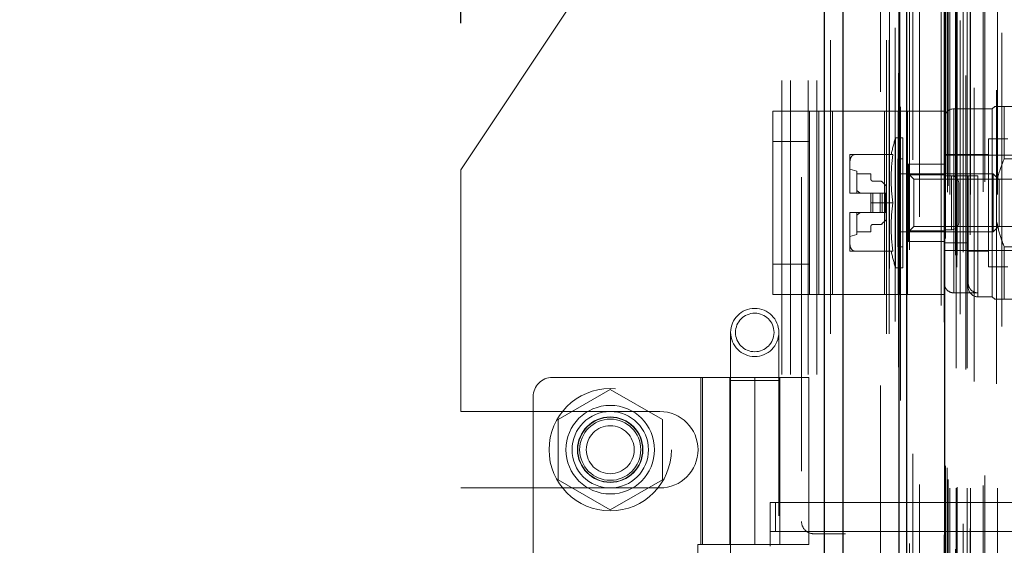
# Model space of a CAD drawing. Header units: inches. Extents: x 0.2 to 10.7, y 0.2 to 7.9.
# Tile 36 of 105: x 1.748 to 2.083, y 4.438 to 4.617. Entities that reach past the tile are written whole.
import ezdxf

# ---------------------------------------------------------------- set-up
doc = ezdxf.new("R2010")
doc.units = ezdxf.units.IN
doc.header["$MEASUREMENT"] = 0
doc.linetypes.add('HIDDEN', pattern=[0.07500000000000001, 0.05, -0.025])
doc.layers.add('DIMENSIONS', color=140, linetype='Continuous')
doc.styles.add('SLDTEXTSTYLE0', font='TXT', dxfattribs={"width": 0.7})
doc.dimstyles.new('SLDDIMSTYLE1', dxfattribs={"dimtxt": 0.0849609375, "dimasz": 0.13, "dimexe": 0, "dimexo": 0.0625, "dimgap": 0.021240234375, "dimtad": 0, "dimtih": 1, "dimtoh": 1, "dimlfac": 12, "dimrnd": 1e-09, "dimzin": 12, "dimdsep": 46, "dimtxsty": 'SLDTEXTSTYLE0', "dimsah": 1, "dimcen": 0.09, "dimadec": 0, "dimazin": 3, "dimtfac": 1, "dimtmove": 0, "dimatfit": 0, "dimfxl": 0, "dimfrac": 2, "dimtolj": 1, "dimtzin": 12, "dimarcsym": 0})

# ---------------------------------------------------------------- blocks, each defined once
blk = doc.blocks.new('_D_10')
at = {"layer": 'DIMENSIONS'}
for p, q in [((1.898348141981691, 4.616004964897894), (1.898348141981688, 5.456098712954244)), ((2.050181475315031, 4.895577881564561), (2.050181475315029, 5.456098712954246)), ((1.344833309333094, 5.331098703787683), (1.316303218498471, 5.331098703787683)), ((1.316303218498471, 5.331098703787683), (1.316303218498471, 5.196067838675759)), ((1.597302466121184, 5.331098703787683), (1.625832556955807, 5.331098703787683)), ((1.625832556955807, 5.331098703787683), (1.625832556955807, 5.196067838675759)), ((1.898348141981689, 5.331098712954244), (1.712428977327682, 5.331098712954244)), ((2.050181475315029, 5.331098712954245), (2.300181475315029, 5.331098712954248)), ((1.316303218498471, 5.196067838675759), (1.344833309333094, 5.196067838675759)), ((1.625832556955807, 5.196067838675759), (1.597302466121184, 5.196067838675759))]:
    blk.add_line(p, q, dxfattribs=at)
for points in [[(1.898348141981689, 5.331098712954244), (1.768348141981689, 5.351098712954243), (1.768348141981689, 5.311098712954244)], [(2.050181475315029, 5.331098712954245), (2.180181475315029, 5.311098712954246), (2.180181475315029, 5.351098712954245)]]:
    blk.add_solid(points, dxfattribs=at)
at = {"layer": 'DIMENSIONS', "char_height": 0.08333333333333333, "attachment_point": 1, "style": 'SLDTEXTSTYLE0'}
for s, insert in [('1.82', (1.344833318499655, 5.457541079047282)), ('46.3', (1.344833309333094, 5.303490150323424))]:
    blk.add_mtext(s, dxfattribs=dict(at, insert=insert))

msp = doc.modelspace()

# ---------------------------------------------------------------- linework, layer by layer
at = {"color": 7, "linetype": 'Continuous', "lineweight": 25}
for p, q in [((2.022105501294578, 2.910161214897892), (2.022105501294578, 4.855990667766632)), ((2.028469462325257, 2.910161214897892), (2.028469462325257, 4.854810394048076)), ((2.04754543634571, 2.910161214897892), (2.047545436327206, 4.845836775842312)), ((2.050181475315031, 2.910161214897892), (2.050181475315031, 4.845577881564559)), ((2.062984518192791, 4.819873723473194), (2.062984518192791, 2.936265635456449))]:
    msp.add_line(p, q, dxfattribs=at)
at = {"color": 7, "linetype": 'HIDDEN', "lineweight": 18}
for p, q in [((2.022105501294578, 4.85599066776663), (2.022105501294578, 2.910161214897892)), ((2.022105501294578, 4.85599066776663), (2.022105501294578, 2.910161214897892)), ((2.022105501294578, 2.910161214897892), (2.022105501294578, 4.855990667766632)), ((2.024226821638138, 2.910161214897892), (2.024226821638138, 4.854810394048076)), ((2.024226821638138, 2.910161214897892), (2.024226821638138, 4.854810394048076)), ((2.028469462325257, 2.910161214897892), (2.028469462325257, 4.854810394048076)), ((2.043302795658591, 2.910161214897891), (2.043302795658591, 4.845836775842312)), ((2.043302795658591, 2.910161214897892), (2.043302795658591, 4.845836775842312)), ((2.04754543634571, 2.910161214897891), (2.04754543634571, 4.845836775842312)), ((2.044181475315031, 2.910161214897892), (2.044181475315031, 4.845577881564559)), ((2.047799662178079, 2.923795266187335), (2.047799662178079, 4.832344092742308)), ((2.067210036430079, 2.932931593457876), (2.067210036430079, 4.823207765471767)), ((2.067210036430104, 2.932931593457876), (2.067210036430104, 4.823207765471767)), ((2.061942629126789, 4.819873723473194), (2.061942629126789, 2.936265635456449)), ((2.066784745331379, 2.936935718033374), (2.066784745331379, 4.81920364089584)), ((2.06729437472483, 2.937025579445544), (2.06729437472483, 4.819113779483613)), ((2.051054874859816, 2.938753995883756), (2.05105487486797, 4.817390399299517)), ((2.051054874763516, 2.938762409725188), (2.051054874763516, 4.817388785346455)), ((2.068355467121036, 4.816893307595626), (2.068355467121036, 2.939217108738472)), ((2.069347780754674, 2.938000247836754), (2.069347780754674, 4.818139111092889)), ((2.062882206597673, 4.814179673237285), (2.062882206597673, 2.941959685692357)), ((2.062909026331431, 2.941749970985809), (2.062909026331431, 4.814389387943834)), ((2.063360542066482, 2.942713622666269), (2.063360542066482, 4.813425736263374)), ((2.063360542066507, 2.942713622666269), (2.063360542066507, 4.813425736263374)), ((2.071745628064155, 2.943904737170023), (2.071745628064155, 4.812236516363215)), ((2.08259076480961, 4.812651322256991), (2.08259076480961, 2.94349215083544)), ((2.069378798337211, 2.94554737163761), (2.069378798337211, 4.810591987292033)), ((2.054491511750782, 2.950026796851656), (2.054491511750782, 4.806088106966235)), ((2.064031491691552, 2.958450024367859), (2.064031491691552, 4.797689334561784)), ((2.064031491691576, 2.958450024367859), (2.064031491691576, 4.797689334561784)), ((2.064275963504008, 2.960611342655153), (2.064275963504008, 4.795528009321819)), ((2.064874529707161, 2.95761668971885), (2.064874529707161, 4.798522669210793)), ((2.064874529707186, 2.95761668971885), (2.064874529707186, 4.798522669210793)), ((2.066948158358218, 4.798522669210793), (2.066948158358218, 2.95761668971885)), ((2.066948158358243, 2.95761668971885), (2.066948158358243, 4.798522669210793)), ((2.067364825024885, 2.958033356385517), (2.067364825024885, 4.798106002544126)), ((2.070281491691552, 4.798106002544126), (2.070281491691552, 2.958033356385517)), ((2.070698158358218, 2.95761668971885), (2.070698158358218, 4.798522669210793)), ((2.070698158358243, 4.798522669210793), (2.070698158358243, 2.95761668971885)), ((2.071871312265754, 2.95761668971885), (2.071871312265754, 4.798522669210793)), ((2.076169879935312, 2.958533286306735), (2.076169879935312, 4.797647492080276)), ((2.081041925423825, 2.95761668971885), (2.081041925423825, 4.798522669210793)), ((2.073162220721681, 4.793956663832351), (2.073162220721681, 2.962168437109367)), ((2.076717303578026, 2.96191187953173), (2.076717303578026, 4.794227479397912)), ((2.07671730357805, 2.96191187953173), (2.07671730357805, 4.794227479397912)), ((2.080773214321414, 4.793127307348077), (2.080773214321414, 2.963013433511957)), ((2.063413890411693, 2.965302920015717), (2.063413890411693, 4.790836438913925)), ((2.063413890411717, 2.965302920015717), (2.063413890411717, 4.790836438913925)), ((2.063961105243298, 2.964529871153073), (2.063961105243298, 4.79160948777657)), ((2.063961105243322, 2.964529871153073), (2.063961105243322, 4.79160948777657)), ((2.048088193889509, 4.787525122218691), (2.048088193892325, 2.968628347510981)), ((2.052221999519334, 2.969393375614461), (2.052221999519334, 4.786745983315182)), ((2.014348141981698, 4.763494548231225), (2.014348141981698, 4.446286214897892)), ((2.041181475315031, 2.992577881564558), (2.041181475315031, 4.763494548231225)), ((2.041181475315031, 2.992577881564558), (2.041181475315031, 4.763494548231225)), ((2.041181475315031, 2.992577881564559), (2.041181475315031, 4.763494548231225)), ((2.041181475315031, 2.992577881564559), (2.041181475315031, 4.763494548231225)), ((1.952973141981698, 4.648244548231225), (1.898348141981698, 4.566004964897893)), ((2.007598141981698, 4.096411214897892), (2.007598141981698, 4.648244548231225)), ((2.007598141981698, 4.096411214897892), (2.007598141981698, 4.648244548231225)), ((2.010598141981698, 4.096411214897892), (2.010598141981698, 4.648244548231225)), ((2.016598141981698, 4.096411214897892), (2.016598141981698, 4.648244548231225)), ((2.019598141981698, 4.096411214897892), (2.019598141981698, 4.648244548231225)), ((2.019598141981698, 4.096411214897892), (2.019598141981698, 4.648244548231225)), ((2.080111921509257, 4.58761698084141), (2.079291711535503, 4.586796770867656)), ((2.08339276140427, 4.58761698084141), (2.08339276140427, 4.569843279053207)), ((2.08339276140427, 4.58761698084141), (2.121942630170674, 4.58761698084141)), ((2.004554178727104, 4.523560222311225), (2.004554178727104, 4.586060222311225)), ((2.004554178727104, 4.586060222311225), (2.020181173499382, 4.586060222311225)), ((2.017054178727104, 4.523560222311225), (2.017054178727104, 4.586060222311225)), ((2.020181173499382, 4.523560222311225), (2.020181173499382, 4.586060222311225)), ((2.020181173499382, 4.586060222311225), (2.042574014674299, 4.586060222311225)), ((2.024867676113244, 4.523560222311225), (2.024867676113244, 4.586060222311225)), ((2.042574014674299, 4.523560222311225), (2.042574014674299, 4.586060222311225)), ((2.042574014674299, 4.586060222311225), (2.050387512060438, 4.586060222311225)), ((2.047260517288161, 4.523560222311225), (2.047260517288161, 4.586060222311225)), ((2.050387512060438, 4.586060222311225), (2.050387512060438, 4.523560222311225)), ((2.06288751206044, 4.586060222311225), (2.050387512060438, 4.586060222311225)), ((2.06288751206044, 4.586060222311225), (2.06288751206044, 4.523560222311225)), ((2.079291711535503, 4.586796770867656), (2.066168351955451, 4.586796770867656)), ((2.066168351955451, 4.524167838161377), (2.066168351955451, 4.586646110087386)), ((2.079291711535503, 4.586796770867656), (2.079291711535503, 4.5228203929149)), ((2.017054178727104, 4.575643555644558), (2.004554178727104, 4.575643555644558)), ((2.046338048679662, 4.576954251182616), (2.046338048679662, 4.53266291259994)), ((2.048779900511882, 4.576954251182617), (2.046338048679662, 4.576954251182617)), ((2.048779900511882, 4.576954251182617), (2.048779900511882, 4.53266291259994)), ((2.077979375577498, 4.576626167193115), (2.077979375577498, 4.532990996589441)), ((2.084541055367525, 4.576626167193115), (2.077979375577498, 4.576626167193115)), ((2.03073528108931, 4.571212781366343), (2.030735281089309, 4.567776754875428)), ((2.045448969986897, 4.571212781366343), (2.032312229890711, 4.571212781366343)), ((2.077979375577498, 4.571212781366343), (2.062887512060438, 4.571212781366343)), ((2.086837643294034, 4.571048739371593), (2.062887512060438, 4.571048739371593)), ((2.030735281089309, 4.567776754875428), (2.030735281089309, 4.558244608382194)), ((2.047139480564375, 4.569736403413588), (2.047139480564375, 4.539880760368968)), ((2.048779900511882, 4.569736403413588), (2.047139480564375, 4.569736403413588)), ((2.062887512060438, 4.567935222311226), (2.050387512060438, 4.567935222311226)), ((2.05074840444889, 4.567931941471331), (2.05074840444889, 4.564375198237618)), ((2.05074840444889, 4.567931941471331), (2.062887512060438, 4.567931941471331)), ((2.08339276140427, 4.569843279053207), (2.121942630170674, 4.569843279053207)), ((1.898348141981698, 4.483765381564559), (1.898348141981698, 4.566004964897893)), ((2.033195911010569, 4.565635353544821), (2.030735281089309, 4.566291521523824)), ((2.033195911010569, 4.565635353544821), (2.033195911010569, 4.558089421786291)), ((2.033195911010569, 4.564651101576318), (2.037953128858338, 4.564651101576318)), ((2.037953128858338, 4.564651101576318), (2.037953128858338, 4.56284663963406)), ((2.079575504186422, 4.564651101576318), (2.047139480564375, 4.564651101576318)), ((2.052524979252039, 4.562874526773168), (2.05074840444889, 4.564651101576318)), ((2.05074840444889, 4.564375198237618), (2.062887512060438, 4.564375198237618)), ((2.05074840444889, 4.564375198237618), (2.05074840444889, 4.545241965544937)), ((2.062887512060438, 4.563994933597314), (2.07108961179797, 4.563994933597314)), ((2.065387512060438, 4.563976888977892), (2.062887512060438, 4.563976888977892)), ((2.065387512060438, 4.545643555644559), (2.065387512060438, 4.563976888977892)), ((2.065387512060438, 4.563976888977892), (2.065387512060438, 4.545643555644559)), ((2.071089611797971, 4.541217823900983), (2.07108961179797, 4.563994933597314)), ((2.074370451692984, 4.563994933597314), (2.074370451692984, 4.522966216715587)), ((2.079575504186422, 4.564651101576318), (2.079575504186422, 4.544966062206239)), ((2.081588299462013, 4.562638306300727), (2.079575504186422, 4.564651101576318)), ((2.038609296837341, 4.562190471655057), (2.041154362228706, 4.562190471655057)), ((2.041850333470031, 4.561902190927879), (2.042914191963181, 4.560838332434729)), ((2.052524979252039, 4.562874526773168), (2.052524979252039, 4.546742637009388)), ((2.099957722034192, 4.562874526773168), (2.052524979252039, 4.562874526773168)), ((2.067887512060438, 4.548143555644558), (2.067887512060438, 4.561476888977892)), ((2.081588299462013, 4.562638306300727), (2.081588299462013, 4.546978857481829)), ((2.030735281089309, 4.558244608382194), (2.030735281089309, 4.558089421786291)), ((2.030735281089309, 4.558089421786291), (2.030736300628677, 4.558089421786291)), ((2.030736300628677, 4.558089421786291), (2.037953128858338, 4.558089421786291)), ((2.037953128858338, 4.558089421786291), (2.037953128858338, 4.554808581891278)), ((2.038609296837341, 4.558089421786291), (2.037953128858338, 4.558089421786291)), ((2.038609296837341, 4.558089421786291), (2.038609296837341, 4.551527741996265)), ((2.041154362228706, 4.558089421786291), (2.038609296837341, 4.558089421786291)), ((2.038609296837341, 4.558089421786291), (2.038609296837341, 4.551527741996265)), ((2.041850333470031, 4.558089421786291), (2.041154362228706, 4.558089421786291)), ((2.041154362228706, 4.558089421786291), (2.041154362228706, 4.551527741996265)), ((2.041154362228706, 4.558089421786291), (2.041154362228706, 4.551527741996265)), ((2.041850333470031, 4.558089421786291), (2.041850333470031, 4.551527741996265)), ((2.042914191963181, 4.558089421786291), (2.041850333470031, 4.558089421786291)), ((2.041850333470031, 4.558089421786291), (2.041850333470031, 4.551527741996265)), ((2.042914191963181, 4.558089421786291), (2.042914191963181, 4.551527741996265)), ((2.043202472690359, 4.558089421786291), (2.042914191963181, 4.558089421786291)), ((2.042914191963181, 4.558089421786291), (2.042914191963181, 4.551527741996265)), ((2.043202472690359, 4.560142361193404), (2.043202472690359, 4.558089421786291)), ((2.043202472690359, 4.558089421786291), (2.043202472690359, 4.551527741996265)), ((2.045448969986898, 4.554808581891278), (2.037953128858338, 4.554808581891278)), ((2.037953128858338, 4.551527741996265), (2.037953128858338, 4.554808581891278)), ((2.030735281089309, 4.551527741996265), (2.030735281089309, 4.551372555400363)), ((2.030735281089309, 4.551527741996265), (2.030736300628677, 4.551527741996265)), ((2.030735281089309, 4.551372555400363), (2.03073528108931, 4.541840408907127)), ((2.030736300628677, 4.551527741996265), (2.037953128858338, 4.551527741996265)), ((2.033195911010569, 4.551527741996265), (2.033195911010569, 4.543981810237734)), ((2.038609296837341, 4.551527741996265), (2.037953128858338, 4.551527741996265)), ((2.041154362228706, 4.551527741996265), (2.038609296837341, 4.551527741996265)), ((2.041850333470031, 4.551527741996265), (2.041154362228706, 4.551527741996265)), ((2.042914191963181, 4.551527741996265), (2.041850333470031, 4.551527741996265)), ((2.043202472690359, 4.551527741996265), (2.042914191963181, 4.551527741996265)), ((2.043202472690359, 4.551527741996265), (2.043202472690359, 4.549474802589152)), ((2.041154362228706, 4.547426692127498), (2.038609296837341, 4.547426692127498)), ((2.042914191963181, 4.548778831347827), (2.041850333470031, 4.547714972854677)), ((2.030735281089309, 4.543325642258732), (2.033195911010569, 4.543981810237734)), ((2.037953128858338, 4.544966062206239), (2.033195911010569, 4.544966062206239)), ((2.037953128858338, 4.546770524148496), (2.037953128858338, 4.544966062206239)), ((2.047139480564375, 4.544966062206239), (2.079575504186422, 4.544966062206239)), ((2.05074840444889, 4.544966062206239), (2.052524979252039, 4.546742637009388)), ((2.05074840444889, 4.545241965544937), (2.05074840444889, 4.541685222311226)), ((2.05074840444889, 4.545241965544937), (2.062887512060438, 4.545241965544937)), ((2.052524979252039, 4.546742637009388), (2.099957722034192, 4.546742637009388)), ((2.065387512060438, 4.545643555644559), (2.062887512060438, 4.545643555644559)), ((2.079575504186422, 4.544966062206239), (2.081588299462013, 4.546978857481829)), ((2.03073528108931, 4.541840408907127), (2.03073528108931, 4.538404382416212)), ((2.062887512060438, 4.541685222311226), (2.050387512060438, 4.541685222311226)), ((2.062887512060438, 4.541217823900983), (2.071089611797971, 4.541217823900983)), ((2.071089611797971, 4.541217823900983), (2.071089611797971, 4.527610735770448)), ((2.045448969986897, 4.538404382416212), (2.032312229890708, 4.538404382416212)), ((2.047139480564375, 4.539880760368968), (2.048779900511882, 4.539880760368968)), ((2.062887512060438, 4.538568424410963), (2.086837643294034, 4.538568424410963)), ((2.071089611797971, 4.538404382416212), (2.077979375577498, 4.538404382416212)), ((2.08339276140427, 4.53977388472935), (2.08339276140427, 4.522000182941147)), ((2.08339276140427, 4.53977388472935), (2.121942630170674, 4.53977388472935)), ((2.017054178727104, 4.533976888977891), (2.004554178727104, 4.533976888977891)), ((2.046338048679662, 4.53266291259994), (2.048779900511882, 4.53266291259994)), ((2.077979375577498, 4.532990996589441), (2.084541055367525, 4.532990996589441)), ((2.071089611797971, 4.527610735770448), (2.071089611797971, 4.526101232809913)), ((2.066168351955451, 4.524167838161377), (2.074370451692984, 4.524167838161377)), ((2.004554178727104, 4.523560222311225), (2.020181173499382, 4.523560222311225)), ((2.020181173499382, 4.523560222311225), (2.042574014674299, 4.523560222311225)), ((2.042574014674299, 4.523560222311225), (2.050387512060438, 4.523560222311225)), ((2.06288751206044, 4.523560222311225), (2.050387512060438, 4.523560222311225)), ((2.074370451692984, 4.5228203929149), (2.079291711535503, 4.5228203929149)), ((2.079291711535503, 4.5228203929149), (2.080111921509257, 4.522000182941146)), ((2.08339276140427, 4.522000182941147), (2.11594262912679, 4.522000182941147)), ((1.990191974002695, 4.51066974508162), (1.990191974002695, 4.494265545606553)), ((2.006596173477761, 4.494265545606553), (2.006596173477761, 4.51066974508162)), ((1.998394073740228, 4.495367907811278), (1.929496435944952, 4.495367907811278)), ((1.980021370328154, 4.495367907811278), (1.980021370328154, 4.4384453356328)), ((1.980647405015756, 4.4384453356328), (1.980647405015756, 4.495367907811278)), ((1.989863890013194, 4.495367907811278), (1.989863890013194, 4.4384453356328)), ((1.990154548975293, 4.495367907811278), (1.990154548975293, 4.4384453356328)), ((1.990191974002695, 4.494265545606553), (2.006596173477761, 4.494265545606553)), ((1.990191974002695, 4.494265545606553), (1.990191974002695, 4.248202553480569)), ((1.998394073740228, 4.495367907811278), (1.998394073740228, 4.4384453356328)), ((1.998394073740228, 4.495367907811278), (2.016766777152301, 4.495367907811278)), ((1.998394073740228, 4.4384453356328), (1.998394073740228, 4.495367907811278)), ((2.006596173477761, 4.248202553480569), (2.006596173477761, 4.494265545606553)), ((2.006924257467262, 4.4384453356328), (2.006924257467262, 4.495367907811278)), ((2.016766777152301, 4.4384453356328), (2.016766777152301, 4.495367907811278)), ((1.949181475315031, 4.491240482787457), (1.931431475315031, 4.480992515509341)), ((1.966931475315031, 4.480992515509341), (1.949181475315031, 4.491240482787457)), ((1.922934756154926, 4.488806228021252), (1.922934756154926, 4.25586659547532)), ((1.898348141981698, 4.483765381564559), (1.966056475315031, 4.483765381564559)), ((1.931431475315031, 4.480992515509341), (1.931431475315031, 4.46049658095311)), ((1.966931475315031, 4.46049658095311), (1.966931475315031, 4.480992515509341)), ((1.931431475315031, 4.46049658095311), (1.949181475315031, 4.450248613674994)), ((1.949181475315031, 4.450248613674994), (1.966931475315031, 4.46049658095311)), ((1.898348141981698, 4.286932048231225), (1.898348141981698, 4.457723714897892)), ((1.898348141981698, 4.457723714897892), (1.966056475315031, 4.457723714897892)), ((2.003643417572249, 4.452716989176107), (2.093538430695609, 4.452716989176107)), ((2.003643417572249, 4.437953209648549), (2.003643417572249, 4.452716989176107)), ((2.005436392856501, 4.442874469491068), (2.005436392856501, 4.452716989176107)), ((2.003643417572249, 4.442874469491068), (2.093538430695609, 4.442874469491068)), ((2.029348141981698, 4.442119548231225), (2.018514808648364, 4.442119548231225)), ((2.029348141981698, 4.302536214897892), (2.029348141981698, 4.442119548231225)), ((1.979006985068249, 4.4384453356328), (1.998394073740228, 4.4384453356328)), ((1.979006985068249, 4.4384453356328), (1.979006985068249, 4.306227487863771)), ((2.016766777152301, 4.4384453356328), (1.998394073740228, 4.4384453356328))]:
    msp.add_line(p, q, dxfattribs=at)
at = {"color": 7, "linetype": 'HIDDEN', "lineweight": 18, "flags": 128}
for points in [[(2.044292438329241, 4.832401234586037), (2.044292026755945, 3.893165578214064), (2.044292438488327, 2.923738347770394)], [(2.046192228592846, 4.814360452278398), (2.046192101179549, 3.893165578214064), (2.046192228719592, 2.94178096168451)], [(2.054491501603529, 2.950027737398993), (2.054491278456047, 3.80083240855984), (2.054491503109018, 4.80611202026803)], [(2.047363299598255, 4.79890402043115), (2.047362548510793, 3.893165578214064), (2.047363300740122, 2.957252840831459)], [(2.047363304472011, 4.798902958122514), (2.047362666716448, 3.916682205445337), (2.047363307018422, 2.957235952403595)], [(2.054479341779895, 2.958940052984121), (2.054479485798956, 3.862955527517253), (2.054479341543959, 4.797197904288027)]]:
    msp.add_lwpolyline(points, dxfattribs=at)
at = {"color": 7, "linetype": 'HIDDEN', "lineweight": 18}
for centre, radius in [((1.998394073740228, 4.51066974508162), 0.008202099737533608), ((1.998394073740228, 4.51066974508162), 0.006561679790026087), ((1.949181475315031, 4.470744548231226), 0.02083333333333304), ((1.949181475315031, 4.470761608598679), 0.01509186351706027), ((1.949181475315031, 4.470744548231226), 0.01302083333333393), ((1.949181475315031, 4.470761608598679), 0.01115485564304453), ((1.949181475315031, 4.470744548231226), 0.01104166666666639), ((1.949181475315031, 4.470744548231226), 0.01041666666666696), ((1.949181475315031, 4.470744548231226), 0.008162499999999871)]:
    msp.add_circle(centre, radius, dxfattribs=at)
for centre, radius, start, end in [((2.066168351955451, 4.583515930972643), 0.003280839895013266, 90, 180), ((2.119921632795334, 4.554808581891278), 0.07684383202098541, 163.2503397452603, 167.673954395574), ((2.10124099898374, 4.563010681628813), 0.05639170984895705, 171.6367379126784, 188.3632620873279), ((2.065387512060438, 4.561476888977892), 0.002499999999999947, 0, 90), ((2.038609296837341, 4.56284663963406), 0.0006561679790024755, 180, 270.0000000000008), ((2.041154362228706, 4.561206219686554), 0.0009842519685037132, 45, 90.00000000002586), ((2.042218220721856, 4.560142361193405), 0.0009842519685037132, 359.9999999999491, 44.99999999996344), ((2.042357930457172, 4.558243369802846), 0.01162264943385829, 179.9938942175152, 180.7589344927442), ((2.042357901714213, 4.558243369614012), 0.01162262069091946, 179.9938932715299, 180.7589354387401), ((2.101240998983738, 4.546606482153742), 0.05639170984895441, 171.6367379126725, 188.3632620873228), ((2.042357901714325, 4.551373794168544), 0.01162262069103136, 179.241064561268, 180.0061067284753), ((2.042357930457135, 4.55137379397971), 0.01162264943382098, 179.2410655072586, 180.0061057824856), ((2.038609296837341, 4.546770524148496), 0.0006561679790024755, 90, 180), ((2.041154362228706, 4.548410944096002), 0.0009842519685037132, 269.9999999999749, 315.0000000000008), ((2.042218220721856, 4.549474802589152), 0.0009842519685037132, 315.0000000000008, 0), ((2.065387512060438, 4.548143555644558), 0.002499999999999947, 270.0000000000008, 0), ((2.119921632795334, 4.554808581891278), 0.07684383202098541, 192.3260456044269, 196.7496602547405), ((2.074370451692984, 4.526101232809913), 0.00328083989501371, 180, 270.0000000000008), ((1.929496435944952, 4.488806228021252), 0.006561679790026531, 90, 180), ((1.966056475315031, 4.470744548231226), 0.01302083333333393, 270.0000000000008, 90), ((2.018514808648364, 4.446286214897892), 0.004166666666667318, 180, 270.0000000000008)]:
    msp.add_arc(centre, radius, start, end, dxfattribs=at)
for points, knots in [([(2.08339276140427, 4.58761698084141), (2.082589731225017, 4.58761698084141), (2.080959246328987, 4.58761698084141), (2.079956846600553, 4.58761698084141), (2.080175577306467, 4.58761698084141), (2.080204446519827, 4.58761698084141)], [0, 0, 0, 0, 0.4572276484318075, 0.9283620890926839, 1, 1, 1, 1]), ([(2.032312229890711, 4.571212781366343), (2.03211815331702, 4.571199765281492), (2.031938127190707, 4.57112641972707), (2.031635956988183, 4.570921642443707), (2.031511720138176, 4.570791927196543), (2.031199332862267, 4.570374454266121), (2.031067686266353, 4.570060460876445), (2.030780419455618, 4.569099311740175), (2.03073528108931, 4.568437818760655), (2.03073528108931, 4.567776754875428)], [0, 0, 0, 0, 0.1249999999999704, 0.1249999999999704, 0.2499999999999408, 0.2499999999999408, 0.4999999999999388, 0.4999999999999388, 1, 1, 1, 1]), ([(2.03073528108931, 4.571212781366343), (2.03073528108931, 4.571212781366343), (2.030780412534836, 4.571212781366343), (2.031068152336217, 4.571212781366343), (2.031201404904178, 4.571212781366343), (2.031510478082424, 4.571212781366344), (2.031635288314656, 4.571212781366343), (2.031937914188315, 4.571212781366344), (2.032117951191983, 4.571212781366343), (2.032312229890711, 4.571212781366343)], [0, 0, 0, 0, 0.5000000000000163, 0.5000000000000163, 0.7500000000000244, 0.7500000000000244, 0.8750000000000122, 0.8750000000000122, 1, 1, 1, 1]), ([(2.08339276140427, 4.569843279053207), (2.082496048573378, 4.567644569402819), (2.08125567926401, 4.564603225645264), (2.080877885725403, 4.561358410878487), (2.08077321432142, 4.560459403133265)], [0, 0, 0, 0, 0.7229401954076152, 1, 1, 1, 1]), ([(2.074370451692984, 4.563994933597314), (2.073926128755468, 4.563994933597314), (2.073489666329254, 4.563994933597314), (2.072685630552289, 4.563994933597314), (2.072320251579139, 4.563994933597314), (2.071722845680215, 4.563994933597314), (2.071485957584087, 4.563994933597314), (2.071171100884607, 4.563994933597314), (2.071089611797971, 4.563994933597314), (2.071089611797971, 4.563994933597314)], [0, 0, 0, 0, 0.25, 0.25, 0.5, 0.5, 0.75, 0.75, 1, 1, 1, 1]), ([(2.08077321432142, 4.548520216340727), (2.081210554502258, 4.546531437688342), (2.081866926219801, 4.543546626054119), (2.083010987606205, 4.540717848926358), (2.08339276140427, 4.53977388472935)], [0, 0, 0, 0, 0.6662995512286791, 1, 1, 1, 1]), ([(2.03073528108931, 4.541840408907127), (2.03073528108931, 4.541179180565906), (2.030780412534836, 4.540517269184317), (2.031068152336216, 4.539555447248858), (2.031201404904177, 4.539240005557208), (2.031510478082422, 4.538826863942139), (2.031635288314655, 4.538696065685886), (2.031937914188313, 4.538490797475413), (2.03211795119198, 4.538417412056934), (2.032312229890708, 4.538404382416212)], [0, 0, 0, 0, 0.4999999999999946, 0.4999999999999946, 0.7500000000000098, 0.7500000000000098, 0.8750000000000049, 0.8750000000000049, 1, 1, 1, 1]), ([(2.032312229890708, 4.538404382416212), (2.032118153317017, 4.538404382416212), (2.031938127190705, 4.538404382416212), (2.031635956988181, 4.538404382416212), (2.031511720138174, 4.538404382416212), (2.031199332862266, 4.538404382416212), (2.031067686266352, 4.538404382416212), (2.030780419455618, 4.538404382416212), (2.03073528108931, 4.538404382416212), (2.03073528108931, 4.538404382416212)], [0, 0, 0, 0, 0.1249999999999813, 0.1249999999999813, 0.2499999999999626, 0.2499999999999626, 0.4999999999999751, 0.4999999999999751, 1, 1, 1, 1]), ([(2.062887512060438, 4.527610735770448), (2.062887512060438, 4.527166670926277), (2.062967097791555, 4.526731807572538), (2.063283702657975, 4.525906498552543), (2.063517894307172, 4.525527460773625), (2.064417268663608, 4.524560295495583), (2.065278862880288, 4.524167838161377), (2.066168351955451, 4.524167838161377)], [0, 0, 0, 0, 0.2499999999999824, 0.2499999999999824, 0.4999999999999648, 0.4999999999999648, 1, 1, 1, 1]), ([(2.071089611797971, 4.527610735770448), (2.071089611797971, 4.527166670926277), (2.071169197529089, 4.526731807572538), (2.071485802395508, 4.525906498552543), (2.071719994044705, 4.525527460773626), (2.072619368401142, 4.524560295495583), (2.073480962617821, 4.524167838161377), (2.074370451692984, 4.524167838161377)], [0, 0, 0, 0, 0.2499999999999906, 0.2499999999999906, 0.4999999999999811, 0.4999999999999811, 1, 1, 1, 1]), ([(2.08339276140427, 4.522000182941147), (2.082589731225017, 4.522000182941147), (2.080959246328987, 4.522000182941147), (2.079956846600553, 4.522000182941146), (2.080175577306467, 4.522000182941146), (2.080204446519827, 4.522000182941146)], [0, 0, 0, 0, 0.4572276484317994, 0.9283620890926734, 1, 1, 1, 1])]:
    msp.add_open_spline(points, degree=3, knots=knots, dxfattribs=at)
for points in [[(2.033195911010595, 4.55894402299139), (2.033587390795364, 4.55866344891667), (2.033976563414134, 4.558379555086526), (2.034361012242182, 4.558089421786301)], [(2.034361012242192, 4.551527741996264), (2.033976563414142, 4.551237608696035), (2.033587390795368, 4.550953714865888), (2.033195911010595, 4.550673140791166)]]:
    msp.add_open_spline(points, degree=3, dxfattribs=at)

# ---------------------------------------------------------------- dimensions: what is measured, and where the dimension line sits
at = {"layer": 'DIMENSIONS'}
dim = msp.add_linear_dim(base=(2.050181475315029, 5.331098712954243), p1=(1.898348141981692, 4.566004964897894), p2=(2.050181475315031, 4.845577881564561), dimstyle='SLDDIMSTYLE1', dxfattribs=at)
dim.commit()
dim.dimension.update_dxf_attribs({"geometry": '_D_10', "text_midpoint": (1.471067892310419, 5.331098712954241), "dimtype": 160})

doc.saveas('drawing.dxf')
